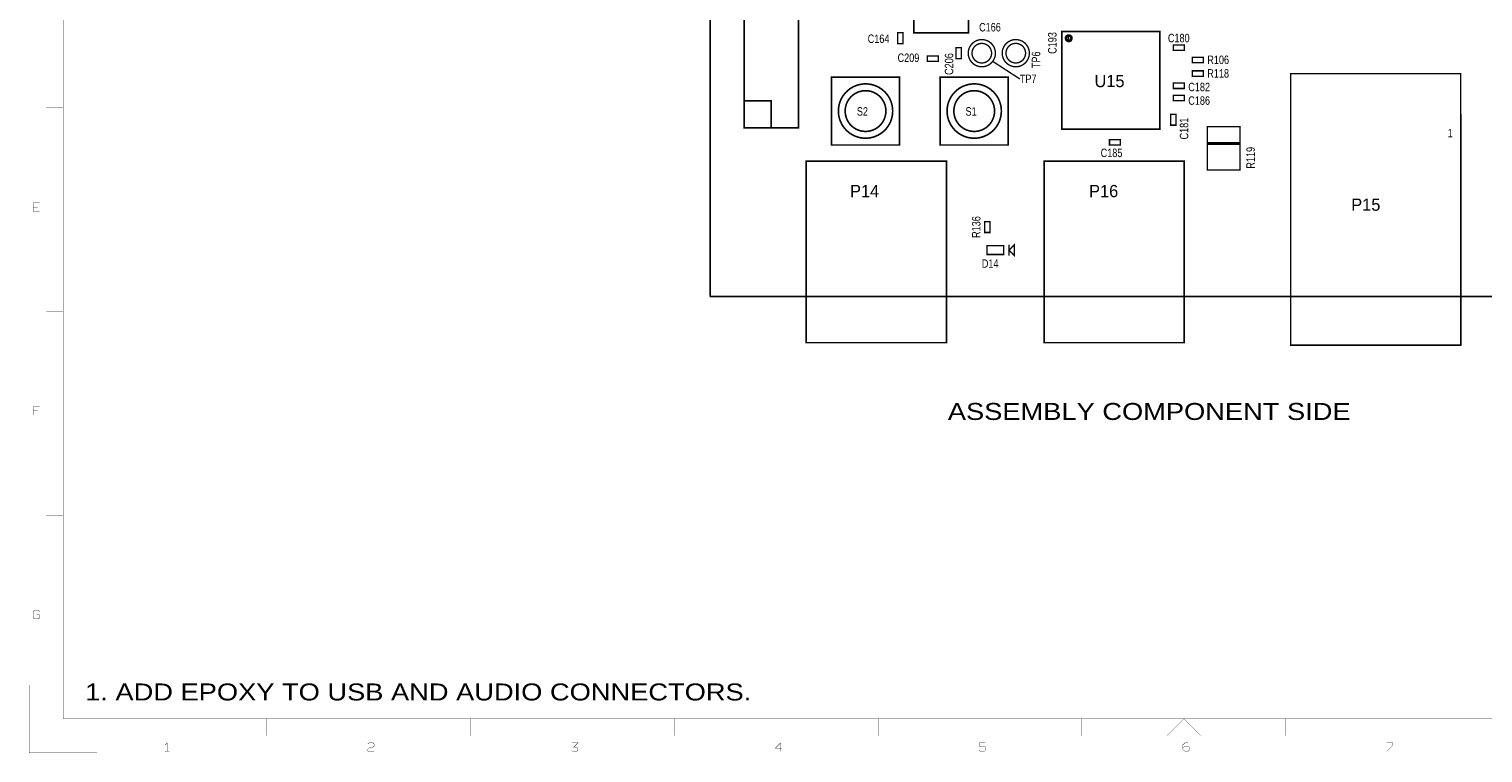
# Model space of a CAD drawing. Extents: x -10328 to 23178, y -9202 to 12802.
# Tile 1 of 3: x -10328 to 11078, y -9202 to 1455. Entities that reach past the tile are written whole.
import ezdxf
from ezdxf.enums import TextEntityAlignment as Align

# ---------------------------------------------------------------- set-up
doc = ezdxf.new("R2010")
doc.units = 0
doc.header["$MEASUREMENT"] = 0
doc.layers.add('1', color=7, linetype='CONTINUOUS')

msp = doc.modelspace()

# ---------------------------------------------------------------- linework, layer by layer
at = {"layer": '1'}
for points, const_width in [([(-9825, -8700), (-9825, 12300), (22675, 12300)], 5), ([(3860, 980), (4260, 720)], 20), ([(8248, -3200), (8248, 800), (10752, 800)], 20), ([(-10075, 300), (-9825, 300)], 5), ([(200, 400), (600, 400), (600, 0)], 24), ([(7500, -220), (7020, -220), (7020, -240), (7500, -240)], 20), ([(-10172, -1229), (-10265, -1229), (-10265, -1105), (-10172, -1105)], 5), ([(-10265, -1167), (-10203, -1167)], 5), ([(4100, -1720), (4100, -1880)], 20), ([(-9825, -2700), (-10075, -2700)], 5), ([(-10172, -4105), (-10265, -4105), (-10265, -4229)], 5), ([(-10265, -4167), (-10203, -4167)], 5), ([(-10075, -5700), (-9825, -5700)], 5), ([(-10172, -7121), (-10187, -7105), (-10249, -7105), (-10265, -7121), (-10265, -7214), (-10249, -7229), (-10187, -7229), (-10172, -7214), (-10172, -7167), (-10218, -7167)], 5), ([(-9325, -9200), (-10325, -9200), (-10325, -8200)], 5), ([(22675, -8700), (-9825, -8700)], 5), ([(-6825, -8700), (-6825, -8950)], 5), ([(-3825, -8950), (-3825, -8700)], 5), ([(-825, -8700), (-825, -8950)], 5), ([(2175, -8950), (2175, -8700)], 5), ([(5175, -8700), (5175, -8950)], 5), ([(6425, -8950), (6675, -8700), (6925, -8950)], 5), ([(8175, -8700), (8175, -8950)], 5), ([(-8324, -9086), (-8293, -9055), (-8293, -9179)], 5), ([(-8324, -9179), (-8262, -9179)], 5), ([(-5247, -9179), (-5340, -9179), (-5340, -9148), (-5309, -9117), (-5262, -9117), (-5247, -9102), (-5247, -9071), (-5262, -9055), (-5324, -9055), (-5340, -9071)], 5), ([(-2340, -9055), (-2247, -9055), (-2309, -9117), (-2262, -9117), (-2247, -9133), (-2247, -9164), (-2262, -9179), (-2324, -9179), (-2340, -9164)], 5), ([(738, -9179), (738, -9055), (660, -9133), (753, -9133)], 5), ([(3660, -9164), (3676, -9179), (3738, -9179), (3753, -9164), (3753, -9117), (3738, -9102), (3660, -9102), (3660, -9055), (3753, -9055)], 5), ([(6738, -9055), (6691, -9055), (6660, -9086), (6660, -9148), (6691, -9179), (6738, -9179), (6753, -9164), (6753, -9117), (6738, -9102), (6691, -9102), (6660, -9133)], 5), ([(9660, -9179), (9753, -9086), (9753, -9055), (9660, -9055)], 5)]:
    msp.add_lwpolyline(points, dxfattribs=dict(at, const_width=const_width))
msp.add_lwpolyline([(-300, -2480), (13100, -2480), (13100, 6879), (13006, 6974), (13006, 8643), (13100, 8738), (13100, 11000), (-300, 11000)], close=True, dxfattribs=at)
for points, const_width in [([(1000, 0), (200, 0), (200, 5600), (1000, 5600)], 24), ([(2698, 2202), (2698, 1398), (3502, 1398), (3502, 2202)], 24), ([(2540, 1400), (2540, 1240), (2460, 1240), (2460, 1400)], 20), ([(4880, -20), (6320, -20), (6320, 1420), (4880, 1420)], 24), ([(3400, 1180), (3400, 1020), (3320, 1020), (3320, 1180)], 20), ([(6520, 1220), (6680, 1220), (6680, 1140), (6520, 1140)], 20), ([(3060, 980), (2900, 980), (2900, 1060), (3060, 1060)], 20), ([(6800, 1040), (6960, 1040), (6960, 960), (6800, 960)], 20), ([(2488, -252), (1488, -252), (1488, 748), (2488, 748)], 24), ([(4088, -252), (3088, -252), (3088, 748), (4088, 748)], 24), ([(6520, 660), (6680, 660), (6680, 580), (6520, 580)], 20), ([(6960, 760), (6800, 760), (6800, 840), (6960, 840)], 20), ([(8248, -3200), (10752, -3200), (10752, 800), (8248, 800)], 20), ([(6680, 400), (6520, 400), (6520, 480), (6680, 480)], 20), ([(6480, 40), (6480, 200), (6560, 200), (6560, 40)], 20), ([(7500, 20), (7500, -620), (7020, -620), (7020, 20)], 20), ([(5740, -252), (5580, -252), (5580, -172), (5740, -172)], 20), ([(3180, -489), (1116, -489), (1116, -3162), (3180, -3162)], 24), ([(6680, -489), (4616, -489), (4616, -3162), (6680, -3162)], 24), ([(3820, -1380), (3820, -1540), (3740, -1540), (3740, -1380)], 20), ([(4180, -1720), (4100, -1800), (4180, -1880)], 20), ([(3776, -1736), (4024, -1736), (4024, -1864), (3776, -1864)], 20)]:
    msp.add_lwpolyline(points, close=True, dxfattribs=dict(at, const_width=const_width))
for points, const_width in [([(3900, 1100, 1), (3500, 1100, 1)], 20), ([(4400, 1100, 1), (4000, 1100, 1)], 20), ([(5000, 1320, 1), (4960, 1320, 1)], 80), ([(5020, 1320, 1), (4940, 1320, 1)], 20), ([(4980, 1320, 1), (4940, 1320, 1)], 20), ([(3844, 1100, 1), (3556, 1100, 1)], 20), ([(4344, 1100, 1), (4056, 1100, 1)], 20), ([(2388, 248, 1), (1588, 248, 1)], 24), ([(3988, 248, 1), (3188, 248, 1)], 24), ([(2288, 248, 1), (1688, 248, 1)], 24), ([(3888, 248, 1), (3288, 248, 1)], 24)]:
    msp.add_lwpolyline(points, format="xyb", close=True, dxfattribs=dict(at, const_width=const_width))
msp.add_lwpolyline([(8248, -3200), (10752, -3200), (10752, 200)], dxfattribs=at)

# ---------------------------------------------------------------- texts
for s, height, width, p in [('C166', 125, 0.8, (3660, 1420)), ('C164', 125, 0.8, (2020, 1250)), ('C180', 125, 0.8, (6440, 1260)), ('C209', 125, 0.8, (2460, 970)), ('R106', 125, 0.8, (7020, 940)), ('R118', 125, 0.8, (7020, 740)), ('TP7', 125, 0.8, (4260, 660)), ('C182', 125, 0.8, (6740, 540)), ('C186', 125, 0.8, (6740, 340)), ('S2', 125, 0.8, (1860, 180)), ('S1', 125, 0.8, (3460, 180)), ('1', 125, 0.8, (10560, -140)), ('C185', 125, 0.8, (5450, -430)), ('D14', 125, 0.8, (3700, -2060)), ('ASSEMBLY COMPONENT SIDE', 250, 1.2, (3200, -4300)), ('1. ADD EPOXY TO USB AND AUDIO CONNECTORS.', 250, 1.2, (-9502, -8430))]:
    msp.add_text(s, height=height, dxfattribs=dict(at, width=width)).set_placement(p)
at = {"layer": '1', "width": 0.8}
for s, p in [('C193', (4800, 1090)), ('C206', (3280, 780)), ('TP6', (4560, 880)), ('C181', (6740, -170)), ('R119', (7720, -600)), ('R136', (3680, -1620))]:
    msp.add_text(s, height=125, rotation=90, dxfattribs=at).set_placement(p)
at = {"layer": '1'}
msp.add_text('U15', height=180, dxfattribs=at).set_placement((5580, 600), align=Align.CENTER)
for s, p in [('P14', (1760, -1020)), ('P16', (5280, -1020)), ('P15', (9140, -1220))]:
    msp.add_text(s, height=180, dxfattribs=at).set_placement(p)

doc.saveas('drawing.dxf')
